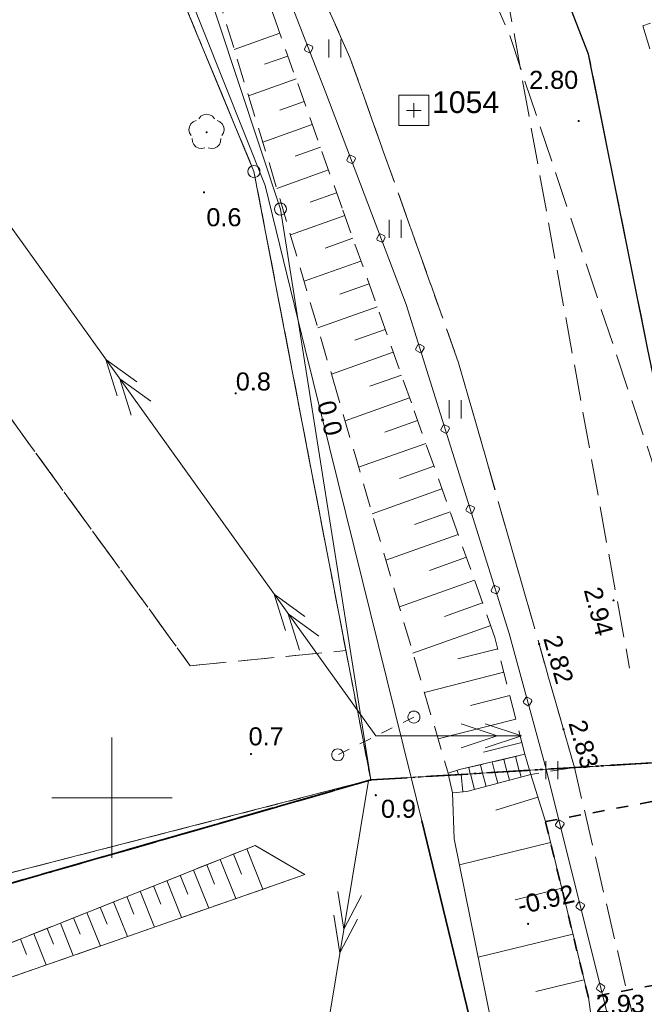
# Model space of a CAD drawing. Extents: x 5479252 to 5479673, y 5984576 to 5984875.
# Tile 11 of 36: x 5479396 to 5479422, y 5984641 to 5984682. Entities that reach past the tile are written whole.
import ezdxf

# ---------------------------------------------------------------- set-up
doc = ezdxf.new("R2010")
doc.units = 0
for name, pattern in [('KROPK3-2', [2.49, 1.5, -0.47, 0.05, -0.47]), ('PRZER1-1', [1, 0.5, -0.5]), ('PRZER2-1', [1.5, 1, -0.5]), ('PRZER3-1', [2, 1.5, -0.5]), ('PRZER3-2', [2.5, 1.5, -1])]:
    doc.linetypes.add(name, pattern=pattern)
doc.layers.get('0').update_dxf_attribs({"linetype": 'CONTINUOUS'})
for name, color, linetype, lineweight, true_color in [('GELULI', 7, 'CONTINUOUS', 18, 0xfeffff), ('GESKKL', 7, 'CONTINUOUS', 18, 0x24bc24), ('GESUZY', 7, 'CONTINUOUS', 18, 0x008000), ('GSPRDL', 7, 'CONTINUOUS', 18, 0x008000), ('GSSWWP', 7, 'CONTINUOUS', 18, 0x59d9ff), ('GULEPR', 1, 'CONTINUOUS', 18, 0xff0000), ('GUPELS', 1, 'CONTINUOUS', 18, 0xff0000), ('Ramka sekcyjna', 7, 'CONTINUOUS', 18, 0xa5007c)]:
    doc.layers.add(name, color=color, linetype=linetype, lineweight=lineweight, true_color=true_color)
for name, color, linetype, lineweight in [('GEPPGD', 7, 'CONTINUOUS', 18), ('GEPPGG', 7, 'CONTINUOUS', 18), ('GESDZI', 7, 'CONTINUOUS', 18), ('GESJEW', 7, 'CONTINUOUS', 35), ('GESJOB', 7, 'CONTINUOUS', 35), ('GSLKBA', 7, 'CONTINUOUS', 18), ('GSLKRW', 7, 'CONTINUOUS', 25), ('GSPSSP', 7, 'CONTINUOUS', 18), ('GSPSSP_O', 7, 'CONTINUOUS', 18), ('GSPWPN', 7, 'CONTINUOUS', 13), ('GSPWPN_O', 7, 'CONTINUOUS', 13), ('GSPWPS', 7, 'CONTINUOUS', 13), ('GSPWPS_O', 7, 'CONTINUOUS', 13), ('GSSIPS', 7, 'CONTINUOUS', 35), ('GSSKOA', 7, 'CONTINUOUS', 18), ('GSSKOD', 7, 'CONTINUOUS', 18), ('GSSSCK', 7, 'CONTINUOUS', 18), ('GSSUTR', 7, 'CONTINUOUS', 18), ('GSSZSN', 7, 'CONTINUOUS', 18), ('GSSZSU', 7, 'CONTINUOUS', 18), ('GULLOB', 7, 'CONTINUOUS', 35), ('GUPISN', 7, 'CONTINUOUS', 18), ('GUPPRZ_O', 7, 'CONTINUOUS', 18)]:
    doc.layers.add(name, color=color, linetype=linetype, lineweight=lineweight)
doc.styles.add('Arial', font='arial.ttf')

# ---------------------------------------------------------------- blocks, each defined once
blk = doc.blocks.new('GSPSSP1')
at = {"color": 0}
blk.add_lwpolyline([(0.625, 0.625), (0.625, -0.625), (-0.625, -0.625), (-0.625, 0.625)], close=True, dxfattribs=at)
for points in [[(0.3, 0), (-0.3, 0)], [(0, 0.3), (0, -0.3)]]:
    blk.add_lwpolyline(points, dxfattribs=at)
blk = doc.blocks.new('GSPRDL1')
blk.add_hatch(color=0).paths.add_polyline_path([(0, -0.045), (0.013906, -0.042798), (0.02645, -0.036406), (0.036406, -0.02645), (0.042798, -0.013906), (0.045, 0), (0.042798, 0.013906), (0.036406, 0.02645), (0.02645, 0.036406), (0.013906, 0.042798), (0, 0.045), (-0.013906, 0.042798), (-0.02645, 0.036406), (-0.036406, 0.02645), (-0.042798, 0.013906), (-0.045, 0), (-0.042798, -0.013906), (-0.036406, -0.02645), (-0.02645, -0.036406), (-0.013906, -0.042798)])
at = {"color": 0}
for points in [[(-0.635969, -0.134326), (-0.70458, -0.024001), (-0.731429, 0.103115), (-0.713292, 0.231763), (-0.652348, 0.346501), (-0.55591, 0.433559), (-0.435555, 0.482485)], [(-0.324277, 0.563333), (-0.240553, 0.662679), (-0.127956, 0.727494), (0, 0.75), (0.127956, 0.727494), (0.240553, 0.662679), (0.324277, 0.563333)], [(0.435555, 0.482485), (0.55591, 0.433559), (0.652348, 0.346501), (0.713292, 0.231763), (0.731429, 0.103115), (0.70458, -0.024001), (0.635969, -0.134326)], [(-0.068773, -0.646351), (-0.194901, -0.677512), (-0.324092, -0.663766), (-0.440839, -0.606763), (-0.531129, -0.513345), (-0.584125, -0.394725), (-0.593465, -0.265141)], [(0.593465, -0.265141), (0.584125, -0.394725), (0.531129, -0.513345), (0.440839, -0.606763), (0.324092, -0.663766), (0.194901, -0.677512), (0.068773, -0.646351)]]:
    blk.add_lwpolyline(points, dxfattribs=at)
blk = doc.blocks.new('GUPELS1')
at = {"color": 0}
for points in [[(3.544627, -0.5), (5.044627, 0), (3.544627, 0.5)], [(4.544627, -0.5), (6.044627, 0), (4.544627, 0.5)], [(0, 0), (6, 0)]]:
    blk.add_lwpolyline(points, dxfattribs=at)
blk = doc.blocks.new('GEPPGD1_1')
at = {"color": 0}
blk.add_lwpolyline([(0, 0.25), (0.077254, 0.237764), (0.146946, 0.202254), (0.202254, 0.146946), (0.237764, 0.077254), (0.25, 0), (0.237764, -0.077254), (0.202254, -0.146946), (0.146946, -0.202254), (0.077254, -0.237764), (0, -0.25), (-0.077254, -0.237764), (-0.146946, -0.202254), (-0.202254, -0.146946), (-0.237764, -0.077254), (-0.25, 0), (-0.237764, 0.077254), (-0.202254, 0.146946), (-0.146946, 0.202254), (-0.077254, 0.237764)], close=True, dxfattribs=at)
blk = doc.blocks.new('GEPPGG1_2')
blk.add_hatch(color=0).paths.add_polyline_path([(0, -0.045), (0.013906, -0.042798), (0.02645, -0.036406), (0.036406, -0.02645), (0.042798, -0.013906), (0.045, 0), (0.042798, 0.013906), (0.036406, 0.02645), (0.02645, 0.036406), (0.013906, 0.042798), (0, 0.045), (-0.013906, 0.042798), (-0.02645, 0.036406), (-0.036406, 0.02645), (-0.042798, 0.013906), (-0.045, 0), (-0.042798, -0.013906), (-0.036406, -0.02645), (-0.02645, -0.036406), (-0.013906, -0.042798)])
blk = doc.blocks.new('GSPWPN1')
blk.add_hatch(color=0).paths.add_polyline_path([(-0.045, 0), (-0.043467, -0.011647), (-0.038971, -0.0225), (-0.03182, -0.03182), (-0.0225, -0.038971), (-0.011647, -0.043467), (0, -0.045), (0.011647, -0.043467), (0.0225, -0.038971), (0.03182, -0.03182), (0.038971, -0.0225), (0.043467, -0.011647), (0.045, 0), (0.043467, 0.011647), (0.038971, 0.0225), (0.03182, 0.03182), (0.0225, 0.038971), (0.011647, 0.043467), (0, 0.045), (-0.011647, 0.043467), (-0.0225, 0.038971), (-0.03182, 0.03182), (-0.038971, 0.0225), (-0.043467, 0.011647)])
blk = doc.blocks.new('GSPWPS1')
blk.add_hatch(color=0).paths.add_polyline_path([(-0.045, 0), (-0.043467, -0.011647), (-0.038971, -0.0225), (-0.03182, -0.03182), (-0.0225, -0.038971), (-0.011647, -0.043467), (0, -0.045), (0.011647, -0.043467), (0.0225, -0.038971), (0.03182, -0.03182), (0.038971, -0.0225), (0.043467, -0.011647), (0.045, 0), (0.043467, 0.011647), (0.038971, 0.0225), (0.03182, 0.03182), (0.0225, 0.038971), (0.011647, 0.043467), (0, 0.045), (-0.011647, 0.043467), (-0.0225, 0.038971), (-0.03182, 0.03182), (-0.038971, 0.0225), (-0.043467, 0.011647)])
blk = doc.blocks.new('GSLKBA0')
at = {"color": 0, "lineweight": 18}
blk.add_lwpolyline([(-0.175, -0.033485), (-0.175, 0.033485), (-0.033485, 0.175), (0.033485, 0.175), (0.175, 0.033485), (0.175, -0.033485), (0.033485, -0.175), (-0.033485, -0.175)], close=True, dxfattribs=at)
blk = doc.blocks.new('SUEP2')
at = {"color": 0}
for points in [[(-1.25, -0.5), (0.25, 0), (-1.25, 0.5)], [(-0.25, -0.5), (1.25, 0), (-0.25, 0.5)]]:
    blk.add_lwpolyline(points, dxfattribs=at)
blk = doc.blocks.new('GUPISN1')
at = {"color": 0}
blk.add_lwpolyline([(0, 0.25), (0.064705, 0.241481), (0.125, 0.216506), (0.176777, 0.176777), (0.216506, 0.125), (0.241481, 0.064705), (0.25, 0), (0.241481, -0.064705), (0.216506, -0.125), (0.176777, -0.176777), (0.125, -0.216506), (0.064705, -0.241481), (0, -0.25), (-0.064705, -0.241481), (-0.125, -0.216506), (-0.176777, -0.176777), (-0.216506, -0.125), (-0.241481, -0.064705), (-0.25, 0), (-0.241481, 0.064705), (-0.216506, 0.125), (-0.176777, 0.176777), (-0.125, 0.216506), (-0.064705, 0.241481)], close=True, dxfattribs=at)
blk = doc.blocks.new('GSSUTR1')
at = {"color": 0}
for points in [[(-0.25666, 0.36165), (-0.25666, -0.38835)], [(0.24334, -0.38835), (0.24334, 0.36165)]]:
    blk.add_lwpolyline(points, dxfattribs=at)

msp = doc.modelspace()

# ---------------------------------------------------------------- linework, layer by layer
at = {"layer": 'GELULI', "color": 7, "linetype": 'PRZER3-1', "lineweight": 18, "true_color": 0xffffff, "elevation": 9.97}
msp.add_lwpolyline([(5479284.011, 5984868.57), (5479381.554, 5984743.001), (5479416.342, 5984683.732), (5479421.496, 5984655.386)], dxfattribs=at)
at = {"layer": 'GESDZI', "color": 7, "linetype": 'Continuous', "lineweight": 18, "elevation": 10.22}
for points in [[(5479273.762, 5984868.57), (5479320.29, 5984807.58), (5479327.4, 5984798.78), (5479371.87, 5984740.74), (5479381.2, 5984727.47), (5479386.65, 5984719.71), (5479389.33, 5984715.73), (5479400.95, 5984692.74), (5479407, 5984674.47), (5479410.75, 5984650.74), (5479427.24, 5984651.75), (5479434.07, 5984654.6), (5479423.55, 5984689.01), (5479398.56, 5984731.62), (5479385.3, 5984750.66), (5479340.75, 5984808.64), (5479333.8, 5984817.55), (5479294.424, 5984868.57)], [(5479671.413, 5984701.478), (5479660.05, 5984699.18), (5479609.91, 5984691.17), (5479434.07, 5984654.6), (5479427.24, 5984651.75), (5479410.75, 5984650.74), (5479263.67, 5984608.48), (5479261.86, 5984607.85), (5479256.77, 5984606.08), (5479255.129, 5984605.3)]]:
    msp.add_lwpolyline(points, dxfattribs=at)
for points in [[(5479386.65, 5984719.71), (5479381.2, 5984727.47), (5479377.78, 5984726.22), (5479383.9, 5984717.81), (5479394.81, 5984702.78), (5479405.9, 5984676.03), (5479410.75, 5984650.74), (5479407, 5984674.47), (5479400.95, 5984692.74), (5479389.33, 5984715.73)], [(5479405.9, 5984676.03), (5479394.81, 5984702.78), (5479383.9, 5984717.81), (5479381.21, 5984716.83), (5479362.43, 5984709.98), (5479344.83, 5984708.88), (5479338, 5984706.39), (5479365.89, 5984639.17), (5479410.75, 5984650.74)], [(5479263.67, 5984608.48), (5479410.75, 5984650.74), (5479365.89, 5984639.17), (5479350.21, 5984635.13), (5479334.23, 5984631.11), (5479322.46, 5984641.69), (5479308.08, 5984635.28), (5479304.28, 5984637.02), (5479299.18, 5984641.81), (5479295.01, 5984640.56), (5479271.7, 5984625.8), (5479261.02, 5984611.89), (5479259.23, 5984611.86), (5479261.86, 5984607.85)]]:
    msp.add_lwpolyline(points, close=True, dxfattribs=at)
at = {"layer": 'GESJEW', "color": 7, "linetype": 'KROPK3-2', "lineweight": 35, "elevation": 10.22}
for points in [[(5479255.129, 5984605.3), (5479256.77, 5984606.08), (5479261.86, 5984607.85), (5479263.67, 5984608.48), (5479410.75, 5984650.74), (5479427.24, 5984651.75), (5479434.07, 5984654.6), (5479609.91, 5984691.17), (5479660.05, 5984699.18), (5479671.413, 5984701.478)], [(5479671.413, 5984701.478), (5479660.05, 5984699.18), (5479609.91, 5984691.17), (5479434.07, 5984654.6), (5479427.24, 5984651.75), (5479410.75, 5984650.74), (5479263.67, 5984608.48), (5479261.86, 5984607.85), (5479256.77, 5984606.08), (5479255.129, 5984605.3)]]:
    msp.add_lwpolyline(points, dxfattribs=at)
at = {"layer": 'GESJOB', "color": 7, "linetype": 'PRZER3-2', "lineweight": 35, "elevation": 10.22}
for points in [[(5479671.413, 5984701.478), (5479660.05, 5984699.18), (5479609.91, 5984691.17), (5479434.07, 5984654.6), (5479427.24, 5984651.75), (5479410.75, 5984650.74), (5479263.67, 5984608.48), (5479261.86, 5984607.85), (5479256.77, 5984606.08), (5479255.129, 5984605.3)], [(5479255.129, 5984605.3), (5479256.77, 5984606.08), (5479261.86, 5984607.85), (5479263.67, 5984608.48), (5479410.75, 5984650.74), (5479427.24, 5984651.75), (5479434.07, 5984654.6), (5479609.91, 5984691.17), (5479660.05, 5984699.18), (5479671.413, 5984701.478)]]:
    msp.add_lwpolyline(points, dxfattribs=at)
at = {"layer": 'GESKKL', "color": 82, "linetype": 'PRZER3-1', "lineweight": 18, "true_color": 0x24bc24, "elevation": 10.06}
msp.add_lwpolyline([(5479255.129, 5984635.048), (5479258.51, 5984638.49), (5479309.56, 5984664.01), (5479322.96, 5984678.58), (5479338.3, 5984680.13), (5479341.35, 5984675.07), (5479353.55, 5984662.96), (5479360.2, 5984668.39), (5479392.15, 5984670.8), (5479403.25, 5984655.49), (5479409.718, 5984656.12), (5479405.9, 5984676.03), (5479394.81, 5984702.78), (5479383.9, 5984717.81), (5479377.78, 5984726.22), (5479368.08, 5984739.57), (5479334.11, 5984786.33), (5479287, 5984847.58), (5479272.39, 5984866.58), (5479271.58, 5984855.81), (5479255.129, 5984835.331)], dxfattribs=at)
at = {"layer": 'GESUZY', "color": 96, "linetype": 'PRZER1-1', "lineweight": 18, "true_color": 0x008000, "elevation": 10.08}
for points in [[(5479270.86, 5984868.57), (5479272.39, 5984866.58), (5479287, 5984847.58), (5479334.11, 5984786.33), (5479368.08, 5984739.57), (5479377.78, 5984726.22), (5479383.9, 5984717.81), (5479394.81, 5984702.78), (5479405.9, 5984676.03), (5479409.718, 5984656.12), (5479410.75, 5984650.74), (5479427.24, 5984651.75), (5479434.07, 5984654.6), (5479423.55, 5984689.01), (5479398.56, 5984731.62), (5479385.3, 5984750.66), (5479382.41, 5984754.43), (5479340.75, 5984808.64), (5479333.8, 5984817.55), (5479329.027, 5984823.798), (5479294.827, 5984868.57)], [(5479255.129, 5984635.048), (5479258.51, 5984638.49), (5479309.56, 5984664.01), (5479322.96, 5984678.58), (5479338.3, 5984680.13), (5479341.35, 5984675.07), (5479353.55, 5984662.96), (5479360.2, 5984668.39), (5479392.15, 5984670.8), (5479403.25, 5984655.49), (5479409.718, 5984656.12), (5479405.9, 5984676.03), (5479394.81, 5984702.78), (5479383.9, 5984717.81), (5479377.78, 5984726.22), (5479368.08, 5984739.57), (5479334.11, 5984786.33), (5479287, 5984847.58), (5479272.39, 5984866.58), (5479271.58, 5984855.81), (5479255.129, 5984835.331)], [(5479671.413, 5984701.478), (5479660.05, 5984699.18), (5479609.91, 5984691.17), (5479434.07, 5984654.6), (5479427.24, 5984651.75), (5479410.75, 5984650.74), (5479263.67, 5984608.48), (5479261.86, 5984607.85), (5479256.77, 5984606.08), (5479255.129, 5984605.3)], [(5479255.129, 5984611.787), (5479259.23, 5984611.86), (5479261.02, 5984611.89), (5479271.7, 5984625.8), (5479295.01, 5984640.56), (5479299.18, 5984641.81), (5479304.28, 5984637.02), (5479308.08, 5984635.28), (5479322.46, 5984641.69), (5479334.23, 5984631.11), (5479350.21, 5984635.13), (5479365.89, 5984639.17), (5479410.75, 5984650.74), (5479409.718, 5984656.12), (5479403.25, 5984655.49), (5479392.15, 5984670.8), (5479360.2, 5984668.39), (5479353.55, 5984662.96), (5479341.35, 5984675.07), (5479338.3, 5984680.13), (5479322.96, 5984678.58), (5479309.56, 5984664.01), (5479258.51, 5984638.49), (5479255.129, 5984635.048)], [(5479255.129, 5984605.3), (5479256.77, 5984606.08), (5479261.86, 5984607.85), (5479263.67, 5984608.48), (5479410.75, 5984650.74), (5479365.89, 5984639.17), (5479350.21, 5984635.13), (5479334.23, 5984631.11), (5479322.46, 5984641.69), (5479308.08, 5984635.28), (5479304.28, 5984637.02), (5479299.18, 5984641.81), (5479295.01, 5984640.56), (5479271.7, 5984625.8), (5479261.02, 5984611.89), (5479259.23, 5984611.86), (5479255.129, 5984611.787)]]:
    msp.add_lwpolyline(points, dxfattribs=at)
at = {"layer": 'GSLKBA', "color": 7, "linetype": 'Continuous', "lineweight": 18, "elevation": 10.18}
for points in [[(5479418.028, 5984651.186), (5479416.497, 5984656.822), (5479412.219, 5984670.499), (5479408.888, 5984679.301), (5479406.187, 5984686.244), (5479405.626, 5984687.717), (5479400.576, 5984698.798), (5479398.052, 5984703.743), (5479392.125, 5984714.403)], [(5479421.91, 5984627.12), (5479420.87, 5984639.81), (5479418.028, 5984651.186)]]:
    msp.add_lwpolyline(points, dxfattribs=at)
at = {"layer": 'GSLKRW', "color": 7, "linetype": 'Continuous', "lineweight": 25, "elevation": 10.18}
msp.add_lwpolyline([(5479424.718, 5984655.472), (5479423.021, 5984664.977), (5479422.24, 5984668.707), (5479419.797, 5984680.901), (5479415.566, 5984691.784), (5479409.887, 5984703.82), (5479407.105, 5984707.236), (5479404.705, 5984710.536), (5479403.813, 5984711.925), (5479403.681, 5984713.743), (5479404.011, 5984715.66), (5479404.684, 5984717.347), (5479405.423, 5984718.252, -0.189425), (5479410.415, 5984721.455), (5479423.059, 5984724.142), (5479444.185, 5984728.163), (5479448.885, 5984729.13), (5479452.482, 5984728.655), (5479458.489, 5984725.872), (5479461.883, 5984720.884)], format="xyb", dxfattribs=at)
at = {"layer": 'GSSIPS', "color": 7, "linetype": 'PRZER1-1', "lineweight": 35, "elevation": 10.18}
msp.add_lwpolyline([(5479419.79, 5984641.7), (5479418, 5984649.01), (5479430.68, 5984651.39), (5479432.45, 5984644.07)], close=True, dxfattribs=at)
at = {"layer": 'GSSKOA', "color": 7, "linetype": 'PRZER3-1', "lineweight": 18, "elevation": 10.18}
for points in [[(5479392.01, 5984729.156), (5479396.266, 5984726.897), (5479404.011, 5984715.66), (5479403.681, 5984713.743), (5479403.813, 5984711.925), (5479404.705, 5984710.536), (5479403.548, 5984709.975), (5479410.208, 5984696.357), (5479416.521, 5984681.682), (5479422.405, 5984664.065), (5479424.718, 5984655.472), (5479425.721, 5984651.657), (5479419.208, 5984651.258), (5479414.398, 5984668.08), (5479409.887, 5984680.772), (5479400.417, 5984701.892), (5479393.278, 5984715.675)], [(5479427.718, 5984575.772), (5479426.34, 5984604.75), (5479423.72, 5984629.79), (5479422.91, 5984633.75), (5479421.79, 5984640.24), (5479419.208, 5984651.258), (5479425.721, 5984651.657), (5479428, 5984641.32), (5479429.23, 5984634.41), (5479429.86, 5984630.9), (5479431.89, 5984615.01), (5479432.69, 5984605.15), (5479433.904, 5984575.772)]]:
    msp.add_lwpolyline(points, dxfattribs=at)
msp.add_lwpolyline([(5479404.705, 5984710.536), (5479403.548, 5984709.975), (5479410.208, 5984696.357), (5479416.521, 5984681.682), (5479422.405, 5984664.065), (5479424.718, 5984655.472), (5479423.021, 5984664.977), (5479422.24, 5984668.707), (5479419.797, 5984680.901), (5479415.566, 5984691.784), (5479409.887, 5984703.82), (5479407.105, 5984707.236)], close=True, dxfattribs=at)
at = {"layer": 'GSSKOD', "color": 7, "linetype": 'PRZER2-1', "lineweight": 18, "elevation": 10.18}
for points in [[(5479405.423, 5984718.252), (5479408.605, 5984712.083), (5479412.293, 5984705.002), (5479416.094, 5984696.812), (5479417.949, 5984692.558), (5479420.913, 5984685.206), (5479422.587, 5984685.703), (5479423.786, 5984682.672), (5479422.044, 5984682.083), (5479423.356, 5984677.853), (5479425.755, 5984670.138), (5479427.271, 5984663.984), (5479429.194, 5984656.45), (5479429.699, 5984654.484), (5479429.91, 5984653.539), (5479430.042, 5984652.919), (5479427.822, 5984651.993)], [(5479427.822, 5984651.993), (5479425.139, 5984662.476), (5479423.555, 5984668.958), (5479422.24, 5984668.707), (5479419.797, 5984680.901), (5479415.566, 5984691.784), (5479409.887, 5984703.82), (5479407.105, 5984707.236), (5479408.123, 5984707.711), (5479404.011, 5984715.66)]]:
    msp.add_lwpolyline(points, dxfattribs=at)
at = {"layer": 'GSSSCK', "color": 7, "linetype": 'Continuous', "lineweight": 18, "elevation": 10.18}
for points in [[(5479417.15, 5984651.81), (5479417.348, 5984651.144), (5479413.979, 5984650.938), (5479413.96, 5984651.02), (5479414.44, 5984651.17)], [(5479417.348, 5984651.144), (5479417.4, 5984650.97), (5479414.74, 5984650.26), (5479414.15, 5984650.21), (5479413.979, 5984650.938)]]:
    msp.add_lwpolyline(points, close=True, dxfattribs=at)
for points in [[(5479415.389, 5984651.024), (5479415.307, 5984651.375)], [(5479415.896, 5984651.055), (5479415.794, 5984651.49)], [(5479416.402, 5984651.086), (5479416.28, 5984651.605)], [(5479416.908, 5984651.117), (5479416.767, 5984651.72)], [(5479414.39, 5984650.963), (5479414.336, 5984651.137)], [(5479414.571, 5984650.246), (5479414.51, 5984650.97)], [(5479414.883, 5984650.993), (5479414.82, 5984651.26)], [(5479415.059, 5984650.345), (5479414.886, 5984650.993)], [(5479415.542, 5984650.474), (5479415.396, 5984651.025)], [(5479416.026, 5984650.603), (5479415.905, 5984651.056)], [(5479416.509, 5984650.732), (5479416.414, 5984651.087)], [(5479416.992, 5984650.861), (5479416.923, 5984651.118)]]:
    msp.add_lwpolyline(points, dxfattribs=at)
at = {"layer": 'GSSUTR', "color": 7, "linetype": 'PRZER2-1', "lineweight": 18, "elevation": 10.1}
for points in [[(5479391.398, 5984711.638), (5479390.512, 5984713.392), (5479389.326, 5984715.736), (5479391.07, 5984716.431), (5479393.278, 5984715.675), (5479400.417, 5984701.892), (5479409.887, 5984680.772), (5479414.398, 5984668.08), (5479419.208, 5984651.258)], [(5479419.208, 5984651.258), (5479417.348, 5984651.144), (5479417.15, 5984651.81), (5479415.907, 5984656.661), (5479412.435, 5984666.41), (5479409.56, 5984674.511), (5479406.789, 5984682.296), (5479404.931, 5984687.556), (5479401.038, 5984696.078), (5479398.338, 5984701.946), (5479395.462, 5984706.458), (5479392.096, 5984711.858)]]:
    msp.add_lwpolyline(points, dxfattribs=at)
msp.add_lwpolyline([(5479419.208, 5984651.258), (5479417.4, 5984650.97), (5479417.348, 5984651.144)], close=True, dxfattribs=at)
at = {"layer": 'GSSWWP', "color": 141, "linetype": 'Continuous', "lineweight": 18, "true_color": 0x59d9ff, "elevation": 10.06}
msp.add_lwpolyline([(5479256.77, 5984606.08), (5479261.86, 5984607.85), (5479263.67, 5984608.48), (5479410.75, 5984650.74), (5479413.979, 5984650.938), (5479414.15, 5984650.21), (5479414.22, 5984648.3), (5479415.76, 5984640.63), (5479416.64, 5984638.61), (5479415.05, 5984638.06), (5479414.08, 5984637.82)], dxfattribs=at)
msp.add_lwpolyline([(5479408.01, 5984646.81), (5479386.47, 5984639.27), (5479374.05, 5984636.64), (5479374.28, 5984637.44), (5479385.42, 5984639.83), (5479405.95, 5984648.02)], close=True, dxfattribs=at)
at = {"layer": 'GSSZSN', "color": 7, "linetype": 'PRZER2-1', "lineweight": 18, "elevation": 10.06}
for points in [[(5479417.15, 5984651.81), (5479415.907, 5984656.661), (5479412.435, 5984666.41), (5479409.56, 5984674.511), (5479406.789, 5984682.296), (5479404.931, 5984687.556), (5479401.038, 5984696.078), (5479398.338, 5984701.946), (5479395.462, 5984706.458), (5479392.096, 5984711.858), (5479394.223, 5984707.112), (5479397.73, 5984700.122), (5479400.956, 5984693.038), (5479404.323, 5984683.57), (5479406.544, 5984676.346), (5479409.186, 5984667.369), (5479413.96, 5984651.02), (5479414.44, 5984651.17)], [(5479374.28, 5984637.44), (5479385.42, 5984639.83), (5479405.95, 5984648.02), (5479408.01, 5984646.81), (5479386.47, 5984639.27), (5479374.05, 5984636.64)]]:
    msp.add_lwpolyline(points, close=True, dxfattribs=at)
at = {"layer": 'GSSZSN', "color": 7, "linetype": 'Continuous', "lineweight": 18, "elevation": 10.06}
for points in [[(5479406.974, 5984681.775), (5479405.082, 5984681.102)], [(5479407.311, 5984680.829), (5479406.344, 5984680.484)], [(5479407.648, 5984679.882), (5479405.673, 5984679.179)], [(5479407.985, 5984678.935), (5479406.977, 5984678.576)], [(5479408.322, 5984677.988), (5479406.264, 5984677.255)], [(5479408.659, 5984677.041), (5479407.609, 5984676.667)], [(5479408.996, 5984676.094), (5479406.843, 5984675.328)], [(5479409.333, 5984675.147), (5479408.23, 5984674.755)], [(5479409.67, 5984674.2), (5479407.411, 5984673.398)], [(5479410.006, 5984673.253), (5479408.851, 5984672.843)], [(5479410.342, 5984672.306), (5479407.98, 5984671.467)], [(5479410.679, 5984671.359), (5479409.471, 5984670.93)], [(5479411.015, 5984670.411), (5479408.548, 5984669.536)], [(5479411.351, 5984669.464), (5479410.092, 5984669.017)], [(5479411.687, 5984668.517), (5479409.116, 5984667.604)], [(5479412.023, 5984667.57), (5479410.711, 5984667.104)], [(5479412.36, 5984666.623), (5479409.681, 5984665.672)], [(5479412.697, 5984665.676), (5479411.33, 5984665.189)], [(5479413.034, 5984664.729), (5479410.246, 5984663.736)], [(5479413.371, 5984663.782), (5479411.95, 5984663.276)], [(5479413.708, 5984662.835), (5479410.811, 5984661.804)], [(5479414.045, 5984661.889), (5479412.569, 5984661.363)], [(5479414.383, 5984660.942), (5479411.375, 5984659.871)], [(5479414.72, 5984659.995), (5479413.189, 5984659.45)], [(5479415.057, 5984659.048), (5479411.94, 5984657.938)], [(5479415.394, 5984658.101), (5479413.808, 5984657.536)], [(5479415.731, 5984657.154), (5479412.504, 5984656.005)], [(5479416.026, 5984656.195), (5479414.362, 5984655.768)], [(5479416.276, 5984655.221), (5479412.98, 5984654.377)], [(5479416.525, 5984654.248), (5479414.894, 5984653.829)], [(5479416.775, 5984653.274), (5479413.544, 5984652.446)], [(5479417.024, 5984652.3), (5479415.425, 5984651.89)], [(5479405.601, 5984647.881), (5479406.271, 5984646.201)], [(5479404.495, 5984647.44), (5479405.146, 5984645.807)], [(5479405.048, 5984647.66), (5479405.378, 5984646.832)], [(5479403.389, 5984646.998), (5479404.021, 5984645.414)], [(5479403.942, 5984647.219), (5479404.263, 5984646.415)], [(5479402.283, 5984646.557), (5479402.896, 5984645.02)], [(5479402.836, 5984646.778), (5479403.147, 5984645.997)], [(5479401.177, 5984646.116), (5479401.771, 5984644.626)], [(5479401.73, 5984646.336), (5479402.032, 5984645.58)], [(5479400.071, 5984645.675), (5479400.646, 5984644.232)], [(5479400.624, 5984645.895), (5479400.916, 5984645.162)], [(5479398.965, 5984645.233), (5479399.521, 5984643.839)], [(5479399.518, 5984645.454), (5479399.801, 5984644.745)], [(5479398.412, 5984645.013), (5479398.686, 5984644.327)], [(5479397.306, 5984644.572), (5479397.57, 5984643.91)], [(5479397.859, 5984644.792), (5479398.397, 5984643.445)], [(5479396.2, 5984644.13), (5479396.455, 5984643.492)], [(5479396.753, 5984644.351), (5479397.272, 5984643.051)]]:
    msp.add_lwpolyline(points, dxfattribs=at)
at = {"layer": 'GSSZSU', "color": 7, "linetype": 'Continuous', "lineweight": 18, "elevation": 10.06}
msp.add_lwpolyline([(5479417.4, 5984650.97), (5479418, 5984649.01), (5479419.79, 5984641.7), (5479420.09, 5984639.53), (5479416.849, 5984638.66), (5479416.64, 5984638.61), (5479415.76, 5984640.63), (5479414.22, 5984648.3), (5479414.15, 5984650.21), (5479414.74, 5984650.26)], close=True, dxfattribs=at)
for points in [[(5479417.69, 5984650.024), (5479415.943, 5984649.489)], [(5479418.213, 5984648.139), (5479414.438, 5984647.214)], [(5479418.679, 5984646.237), (5479416.751, 5984645.765)], [(5479419.145, 5984644.336), (5479415.209, 5984643.372)], [(5479419.61, 5984642.434), (5479417.603, 5984641.943)]]:
    msp.add_lwpolyline(points, dxfattribs=at)
at = {"layer": 'GULEPR', "color": 1, "linetype": 'Continuous', "lineweight": 18, "true_color": 0xff0000, "elevation": 10.14}
for points in [[(5479395.62, 5984702.48), (5479399.43, 5984693.77), (5479402.93, 5984684.08), (5479406.37, 5984675.45), (5479408.02, 5984668.64), (5479412.424, 5984650.843)], [(5479410.959, 5984652.569), (5479379.89, 5984695.95)], [(5479410.651, 5984650.712), (5479399.76, 5984584.86)], [(5479421.088, 5984575.772), (5479418.88, 5984592.88), (5479417.94, 5984609.31), (5479417.93, 5984620.14), (5479415.51, 5984638.12), (5479412.87, 5984649.04), (5479412.424, 5984650.843)]]:
    msp.add_lwpolyline(points, dxfattribs=at)
at = {"layer": 'GULLOB', "color": 7, "linetype": 'Continuous', "lineweight": 35, "elevation": 10.12}
msp.add_lwpolyline([(5479421.088, 5984575.772), (5479418.88, 5984592.88), (5479417.94, 5984609.31), (5479417.93, 5984620.14), (5479415.51, 5984638.12), (5479412.87, 5984649.04)], dxfattribs=at)
at = {"layer": 'GUPISN', "color": 7, "linetype": 'PRZER1-1', "lineweight": 18, "elevation": 10.16}
msp.add_lwpolyline([(5479412.541, 5984653.353), (5479409.377, 5984651.785)], dxfattribs=at)
at = {"layer": 'Ramka sekcyjna', "color": 224, "linetype": 'Continuous', "lineweight": 18, "true_color": 0xa5007c}
for p, q in [((5479400, 5984647.5, 100), (5479400, 5984652.5, 100)), ((5479400, 5984647.5, 100), (5479400, 5984652.5, 100)), ((5479402.5, 5984650, 100), (5479397.5, 5984650, 100)), ((5479402.5, 5984650, 100), (5479397.5, 5984650, 100))]:
    msp.add_line(p, q, dxfattribs=at)

# ---------------------------------------------------------------- block references
at = {"layer": 'GEPPGD', "color": 7, "linetype": 'Continuous', "lineweight": 18}
for p in [(5479405.9, 5984676.03, 10.24), (5479407, 5984674.47, 10.24)]:
    msp.add_blockref('GEPPGD1_1', p, dxfattribs=at)
at = {"layer": 'GEPPGG', "color": 7, "linetype": 'Continuous', "lineweight": 18}
msp.add_blockref('GEPPGG1_2', (5479410.75, 5984650.74, 10.24), dxfattribs=at)
at = {"layer": 'GSLKBA', "color": 7, "linetype": 'Continuous', "lineweight": 18}
for p, rotation in [((5479408.172, 5984681.141, 10.18), 111.2505055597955), ((5479408.172, 5984681.141, 10.18), 111.2505055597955), ((5479409.934, 5984676.536, 10.18), 110.7309554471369), ((5479409.934, 5984676.536, 10.18), 110.7309554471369), ((5479411.173, 5984673.263, 10.18), 110.7309554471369), ((5479411.173, 5984673.263, 10.18), 110.7309554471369), ((5479412.791, 5984668.671, 10.18), 107.3707533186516), ((5479412.791, 5984668.671, 10.18), 107.3707533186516), ((5479413.836, 5984665.33, 10.18), 107.3707533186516), ((5479413.836, 5984665.33, 10.18), 107.3707533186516), ((5479414.881, 5984661.99, 10.18), 107.3707533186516), ((5479414.881, 5984661.99, 10.18), 107.3707533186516), ((5479415.925, 5984658.65, 10.18), 107.3707533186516), ((5479415.925, 5984658.65, 10.18), 107.3707533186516), ((5479417.263, 5984654.004, 10.18), 105.1930070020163), ((5479417.263, 5984654.004, 10.18), 105.1930070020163), ((5479418.601, 5984648.894, 10.18), 104.0278455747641), ((5479418.601, 5984648.894, 10.18), 104.0278455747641), ((5479419.449, 5984645.498, 10.18), 104.0278455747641), ((5479419.449, 5984645.498, 10.18), 104.0278455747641), ((5479420.297, 5984642.102, 10.18), 104.0278455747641), ((5479420.297, 5984642.102, 10.18), 104.0278455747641)]:
    msp.add_blockref('GSLKBA0', p, dxfattribs=dict(at, rotation=rotation))
at = {"layer": 'GSPRDL', "color": 96, "linetype": 'Continuous', "lineweight": 18, "true_color": 0x008000}
msp.add_blockref('GSPRDL1', (5479403.932, 5984677.66, 10.12), dxfattribs=at)
at = {"layer": 'GSPSSP', "color": 7, "linetype": 'Continuous', "lineweight": 18}
msp.add_blockref('GSPSSP1', (5479412.54, 5984678.57, 10.36), dxfattribs=at)
at = {"layer": 'GSPWPN', "color": 7, "linetype": 'Continuous', "lineweight": 13}
for p in [(5479403.826, 5984675.16, 10.08), (5479405.138, 5984666.811, 10.08), (5479405.774, 5984651.822, 10.08), (5479410.959, 5984650.107, 10.08)]:
    msp.add_blockref('GSPWPN1', p, dxfattribs=at)
at = {"layer": 'GSPWPS', "color": 7, "linetype": 'Continuous', "lineweight": 13}
for p in [(5479419.384, 5984678.127, 10.08), (5479420.83, 5984658.203, 10.08), (5479417.742, 5984656.387, 10.08), (5479418.753, 5984652.849, 10.08), (5479417.285, 5984644.76, 10.08)]:
    msp.add_blockref('GSPWPS1', p, dxfattribs=at)
at = {"layer": 'GSSUTR', "color": 7, "linetype": 'Continuous', "lineweight": 18}
for p in [(5479409.267, 5984681.157, 10.1), (5479411.767, 5984673.657, 10.1), (5479414.267, 5984666.157, 10.1), (5479418.278, 5984651.156, 10.1)]:
    msp.add_blockref('GSSUTR1', p, dxfattribs=at)
at = {"layer": 'GULEPR', "color": 1, "linetype": 'Continuous', "lineweight": 18, "true_color": 0xff0000}
for p, rotation in [((5479400.478, 5984667.203, 10.14), 125.609902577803), ((5479407.466, 5984657.447, 10.14), 125.609902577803), ((5479409.672, 5984644.792, 10.14), 260.6086363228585)]:
    msp.add_blockref('SUEP2', p, dxfattribs=dict(at, rotation=rotation))
at = {"layer": 'GUPELS', "color": 1, "linetype": 'Continuous', "lineweight": 18, "true_color": 0xff0000}
msp.add_blockref('GUPELS1', (5479410.959, 5984652.569, 10.14), dxfattribs=at)
at = {"layer": 'GUPISN', "color": 7, "linetype": 'Continuous', "lineweight": 18}
for p in [(5479412.541, 5984653.353, 10.16), (5479409.377, 5984651.785, 10.16)]:
    msp.add_blockref('GUPISN1', p, dxfattribs=at)

# ---------------------------------------------------------------- texts
at = {"layer": 'GSPSSP_O', "color": 7, "linetype": 'Continuous', "lineweight": 0, "style": 'Arial'}
msp.add_text('1054', height=0.9, dxfattribs=at).set_placement((5479413.29, 5984678.46, 10.8))
at = {"layer": 'GSPWPN_O', "color": 7, "linetype": 'Continuous', "lineweight": 0, "style": 'Arial'}
for s, p in [('0.6', (5479403.924, 5984673.754, 10.8)), ('0.8', (5479405.146, 5984666.928, 10.8)), ('0.7', (5479405.676, 5984652.178, 10.8)), ('0.9', (5479411.172, 5984649.168, 10.8))]:
    msp.add_text(s, height=0.75, rotation=360, dxfattribs=at).set_placement(p)
at = {"layer": 'GSPWPS_O', "color": 7, "linetype": 'Continuous', "lineweight": 0, "style": 'Arial'}
for s, rotation, p in [('2.80', 360, (5479417.325, 5984679.464, 10.8)), ('2.94', 284.8057, (5479419.592, 5984658.639, 10.8)), ('2.82', 285.9574, (5479417.906, 5984656.627, 10.8)), ('2.83', 285.9574, (5479418.951, 5984653.107, 10.8)), ('-0.92', 13.0278, (5479416.944, 5984645.138, 10.8)), ('2.93', 360, (5479420.092, 5984641.062, 10.8))]:
    msp.add_text(s, height=0.75, rotation=rotation, dxfattribs=at).set_placement(p)
at = {"layer": 'GUPPRZ_O', "color": 1, "linetype": 'Continuous', "lineweight": 0, "true_color": 0xff0000, "style": 'Arial'}
msp.add_text('0.0', height=0.75, rotation=284.3141, dxfattribs=at).set_placement((5479408.513, 5984666.391, 10.8))

doc.saveas('drawing.dxf')
